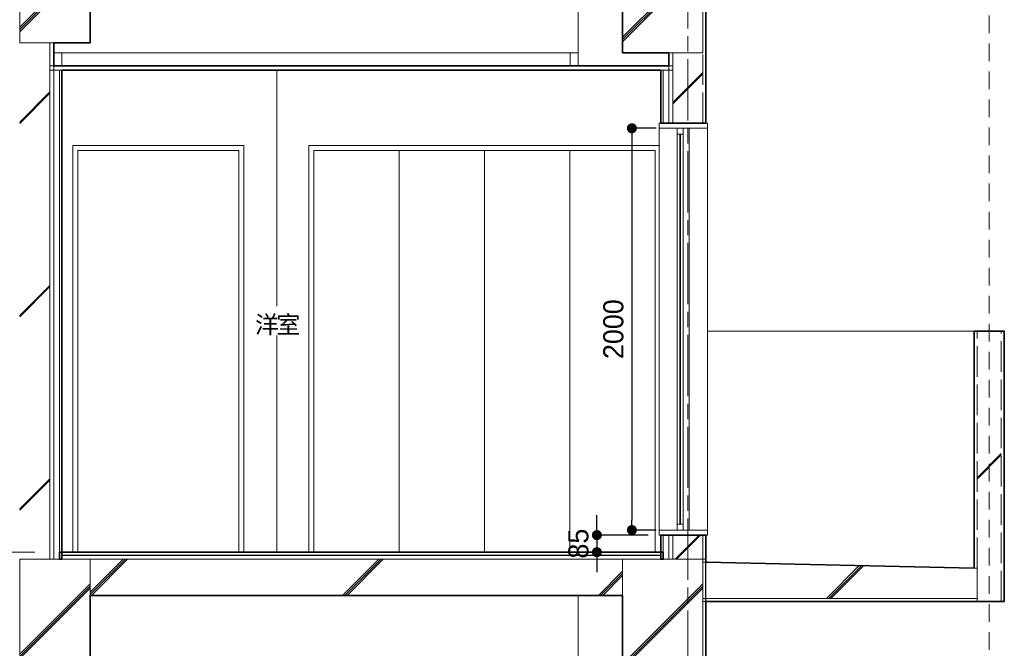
# Model space of a CAD drawing. Header units: millimetres. Extents: x -38341 to 3709, y -10682 to 48718.
# Tile 38 of 118: x -5846 to -946, y 8916 to 12045. Entities that reach past the tile are written whole.
import ezdxf

# ---------------------------------------------------------------- set-up
doc = ezdxf.new("R2010")
doc.units = ezdxf.units.MM
doc.header["$LTSCALE"] = 50
doc.header["$PDMODE"] = 1
doc.header["$PDSIZE"] = -2
for name, pattern in [('HHP破線50-05', [2.789987, 1.759991, -1.029995]), ('ISO-02 破線', [3.81, 3.048, -0.762]), ('ISO-08 一点鎖線', [9.144, 6.096, -0.762, 1.524, -0.762])]:
    doc.linetypes.add(name, pattern=pattern)
doc.layers.add('00ライン-グリッド-線', color=13, linetype='ISO-08 一点鎖線', lineweight=5, true_color=0xff5454)
for name, color, linetype, lineweight in [('02モデリング-01スペース', 7, 'Continuous', 5), ('02モデリング-01スペース-2名前', 7, 'Continuous', 5), ('02モデリング-03スラブ', 7, 'Continuous', 5), ('02モデリング-03スラブ-仕上げ', 7, 'Continuous', 5), ('02モデリング-03スラブ-仕上げ_ハッチング', 7, 'Continuous', 5), ('02モデリング-03スラブ_ハッチング', 7, 'Continuous', 5), ('02モデリング-04壁-バルコニー', 7, 'Continuous', 5), ('02モデリング-04壁-バルコニー_ハッチング', 7, 'Continuous', 5), ('02モデリング-04壁-内部', 7, 'Continuous', 5), ('02モデリング-04壁-外部', 7, 'Continuous', 5), ('02モデリング-04壁-外部_ハッチング', 7, 'Continuous', 5), ('02モデリング-05天井', 7, 'Continuous', 5), ('02モデリング-05天井_ハッチング', 7, 'Continuous', 5), ('02モデリング-07建具-木製', 7, 'Continuous', 5), ('02モデリング-07建具-鋼製', 7, 'Continuous', 5), ('02モデリング-07建具-鋼製_ハッチング', 7, 'Continuous', 5), ('02モデリング-10梁', 7, 'Continuous', 18), ('02モデリング-10梁_ハッチング', 7, 'Continuous', 5), ('03構成要素-2壁-PB', 7, 'Continuous', 5), ('03構成要素-2壁-PB_ハッチング', 7, 'Continuous', 5), ('ガラス-透明', 7, 'Continuous', 5), ('ガラス-透明_ハッチング', 7, 'Continuous', 5), ('一般', 7, 'Continuous', 5), ('一般_ハッチング', 7, 'Continuous', 5), ('寸法', 7, 'Continuous', 5), ('断面スタイル', 7, 'Continuous', 35)]:
    doc.layers.add(name, color=color, linetype=linetype, lineweight=lineweight)
doc.styles.add('PT Sans Narrow', font='PTSans.ttc')
doc.styles.get("Standard").update_dxf_attribs({"font": 'txt', "bigfont": 'BIGFONT.SHX'})
doc.dimstyles.new('hiro2', dxfattribs={"dimtxt": 99.953704, "dimasz": 49.996948, "dimexe": 0, "dimexo": 75, "dimgap": 40, "dimtad": 1, "dimdsep": 46, "dimlunit": 6, "dimtxsty": 'PT Sans Narrow', "dimblk": 'DOT', "dimblk1": 'DOT', "dimblk2": 'DOT', "dimcen": 0, "dimazin": 0, "dimtfac": 0.8, "dimtix": 1, "dimtmove": 0, "dimatfit": 0, "dimldrblk": 'VW_FILLEDARROW', "dimfxl": 1, "dimfrac": 2, "dimtolj": 1, "dimarcsym": 0})

# ---------------------------------------------------------------- blocks, each defined once
blk = doc.blocks.new('Section')
at = {"layer": '02モデリング-04壁-バルコニー', "color": 7, "linetype": 'Continuous', "lineweight": 5, "transparency": 33554687, "flags": 128}
blk.add_lwpolyline([(-2423.2, 10495), (-1095.7, 10495), (-1095.7, 9315.3)], dxfattribs=at)
at = {"layer": '02モデリング-04壁-内部', "color": 7, "linetype": 'Continuous', "lineweight": 5, "transparency": 33554687}
for p, q in [((-5635.7, 11815), (-5635.7, 11880)), ((-3105.7, 11815), (-3105.7, 11880)), ((-5635.7, 9395), (-4565.7, 9395))]:
    blk.add_line(p, q, dxfattribs=at)
at = {"layer": '02モデリング-04壁-内部', "color": 7, "linetype": 'Continuous', "lineweight": 18, "transparency": 33554687}
blk.add_line((-2655.7, 11530), (-2655.7, 11795), dxfattribs=at)
at = {"layer": '02モデリング-04壁-内部', "color": 7, "linetype": 'Continuous', "lineweight": 18, "transparency": 33554687, "flags": 128}
for points in [[(-4407.5, 9395), (-4565.7, 9395), (-4565.7, 11795)], [(-2657.5, 9395), (-2655.7, 9395), (-2655.7, 9480)]]:
    blk.add_lwpolyline(points, dxfattribs=at)
at = {"layer": '02モデリング-04壁-外部', "color": 7, "linetype": 'Continuous', "lineweight": 5, "transparency": 33554687}
for p, q in [((-3065.7, 11815), (-3065.7, 12306.8)), ((-2615.7, 11815), (-2615.7, 11880)), ((-2643.2, 9360), (-2643.2, 9395)), ((-3065.7, 8695), (-3065.7, 9180))]:
    blk.add_line(p, q, dxfattribs=at)
at = {"layer": '02モデリング-04壁-外部', "color": 7, "linetype": 'Continuous', "lineweight": 25, "transparency": 33554687}
for p, q in [((-2430.7, 11505), (-2430.7, 11530)), ((-2430.7, 9480), (-2430.7, 9505))]:
    blk.add_line(p, q, dxfattribs=at)
at = {"layer": '02モデリング-07建具-木製', "color": 7, "linetype": 'Continuous', "lineweight": 5, "transparency": 33554687}
for p, q in [((-3957.5, 9395), (-3957.5, 11395)), ((-3532.5, 9395), (-3532.5, 11395)), ((-3107.5, 9395), (-3107.5, 11395))]:
    blk.add_line(p, q, dxfattribs=at)
at = {"layer": '02モデリング-07建具-木製', "color": 7, "linetype": 'Continuous', "lineweight": 5, "transparency": 33554687, "flags": 128}
for points in [[(-4407.5, 9395), (-4407.5, 11420), (-2663.2, 11420)], [(-4407.5, 9395), (-4382.5, 9395), (-4382.5, 11395), (-2682.5, 11395), (-2682.5, 9395)], [(-2687.5, 9395), (-2657.5, 9395), (-2657.5, 9505)]]:
    blk.add_lwpolyline(points, dxfattribs=at)
at = {"layer": '02モデリング-07建具-鋼製', "color": 7, "linetype": 'Continuous', "lineweight": 5, "transparency": 33554687}
for p, q in [((-2556.7, 11475), (-2543.2, 11475)), ((-2543.2, 9505), (-2543.2, 11505)), ((-2513.2, 9505), (-2513.2, 11505)), ((-2556.7, 9535), (-2543.2, 9535)), ((-2430.7, 9480), (-2423.2, 9480))]:
    blk.add_line(p, q, dxfattribs=at)
at = {"layer": '02モデリング-07建具-鋼製', "color": 7, "linetype": 'Continuous', "lineweight": 5, "transparency": 33554687, "flags": 128}
for points in [[(-2430.7, 11530), (-2423.2, 11530), (-2423.2, 9505), (-2663.2, 9505), (-2663.2, 11505), (-2423.2, 11505)], [(-2559.7, 9535), (-2573.2, 9535), (-2573.2, 11475), (-2559.7, 11475)], [(-5580.7, 9395), (-5580.7, 11420), (-4730.7, 11420), (-4730.7, 9395)], [(-5555.7, 9395), (-5555.7, 11395), (-4755.7, 11395), (-4755.7, 9395)]]:
    blk.add_lwpolyline(points, dxfattribs=at)
at = {"layer": '02モデリング-10梁', "color": 7, "linetype": 'Continuous', "lineweight": 5, "transparency": 33554687}
blk.add_line((-5675.7, 11880), (-3065.7, 11880), dxfattribs=at)
at = {"layer": '02モデリング-10梁', "color": 7, "linetype": 'Continuous', "lineweight": 18, "transparency": 33554687}
blk.add_line((-5845.7, 8810), (-5845.7, 9360), dxfattribs=at)
at = {"layer": '03構成要素-2壁-PB', "color": 7, "linetype": 'Continuous', "lineweight": 5, "transparency": 33554687}
for p, q in [((-2655.7, 11530), (-2655.7, 11505)), ((-2655.7, 9480), (-2655.7, 9505))]:
    blk.add_line(p, q, dxfattribs=at)
at = {"layer": 'ガラス-透明', "color": 7, "linetype": 'Continuous', "lineweight": 5, "transparency": 33554687}
for p, q in [((-2559.7, 9535), (-2559.7, 11475)), ((-2556.7, 9535), (-2556.7, 11475))]:
    blk.add_line(p, q, dxfattribs=at)
blk = doc.blocks.new('Section-1')
at = {"color": 255, "linetype": 'ISO-02 破線', "lineweight": 5, "transparency": 33554687}
blk.add_wipeout([(-1080.7, 9315), (-1080.7, 10495), (-1095.7, 10495), (-1095.7, 9315)], dxfattribs=at).dxf.layer = '02モデリング-04壁-バルコニー_ハッチング'
at = {"color": 255, "linetype": 'Continuous', "lineweight": 5, "transparency": 33554687}
for points, layer in [([(-2445.7, 8410), (-2445.7, 9360), (-2430.7, 9360), (-2430.7, 8410)], '02モデリング-04壁-外部_ハッチング'), ([(-2655.7, 11530), (-2655.7, 11795), (-2643.2, 11795), (-2643.2, 11530)], '03構成要素-2壁-PB_ハッチング')]:
    blk.add_wipeout(points, dxfattribs=at).dxf.layer = layer
at = {"color": 255, "linetype": 'Continuous', "lineweight": 5}
blk.add_wipeout([(-5495.7, 9360), (-5495.7, 8810), (-5845.7, 8810), (-5845.7, 9360)], dxfattribs=at).dxf.layer = '02モデリング-10梁_ハッチング'
at = {"layer": '02モデリング-10梁_ハッチング', "linetype": 'Continuous', "lineweight": 5}
h = blk.add_hatch(dxfattribs=at)
h.set_pattern_fill('鉄筋コンクリート [CN] HF-スラブ', style=0, pattern_type=2)
h.set_pattern_definition([(45, (-5661.75, 9071.7), (-621.7, 650.7), []), (45, (-5656.6, 9065.6), (-621.8, 650.7), []), (45, (-5652.8, 9058.5), (-621.8, 650.7), [])])
h.paths.add_polyline_path([(-5495.7, 9360), (-5495.7, 8810), (-5845.7, 8810), (-5845.7, 9360)])
at = {"color": 255, "linetype": 'Continuous', "lineweight": 5, "transparency": 33554687}
for points, layer in [([(-960.7, 9150), (-960.7, 10495), (-1080.7, 10495), (-1080.7, 9150)], '02モデリング-04壁-バルコニー_ハッチング'), ([(-2643.2, 11530), (-2643.2, 11795), (-2615.7, 11795), (-2615.7, 11530)], '02モデリング-04壁-外部_ハッチング')]:
    blk.add_wipeout(points, dxfattribs=at).dxf.layer = layer
at = {"color": 255, "linetype": 'Continuous', "lineweight": 5}
blk.add_wipeout([(-2445.7, 9360), (-2445.7, 8760), (-2845.7, 8760), (-2845.7, 9360)], dxfattribs=at).dxf.layer = '02モデリング-10梁_ハッチング'
at = {"layer": '02モデリング-04壁-バルコニー_ハッチング', "linetype": 'Continuous', "lineweight": 5, "transparency": 33554687}
h = blk.add_hatch(dxfattribs=at)
h.set_pattern_fill('鉄筋コンクリート [CN] HF-壁用', angle=90, style=0, pattern_type=2)
h.set_pattern_definition([(45, (-984.4, 9855.37), (-21689, -20726.5), []), (45, (-985.34, 9857.86), (-21689, -20726.5), []), (45, (-986.9, 9859.4), (-21689, -20726.5), [])])
h.paths.add_polyline_path([(-960.7, 9150), (-960.7, 10495), (-1080.7, 10495), (-1080.7, 9150)])
at = {"layer": '02モデリング-10梁_ハッチング', "linetype": 'Continuous', "lineweight": 5}
h = blk.add_hatch(dxfattribs=at)
h.set_pattern_fill('鉄筋コンクリート [CN] HF-スラブ', style=0, pattern_type=2)
h.set_pattern_definition([(45, (-2636.75, 9046.7), (-621.7, 650.7), []), (45, (-2631.6, 9040.6), (-621.8, 650.7), []), (45, (-2627.8, 9033.5), (-621.8, 650.7), [])])
h.paths.add_polyline_path([(-2445.7, 9360), (-2445.7, 8760), (-2845.7, 8760), (-2845.7, 9360)])
at = {"color": 255, "linetype": 'Continuous', "lineweight": 5, "transparency": 33554687}
blk.add_wipeout([(-2615.7, 11530), (-2615.7, 11880), (-2595.7, 11880), (-2595.7, 11530)], dxfattribs=at).dxf.layer = '02モデリング-04壁-外部_ハッチング'
for points, layer in [([(-5495.7, 9180), (-4061.6, 9180), (-2845.7, 9180), (-2845.7, 9360), (-4061.6, 9360), (-5495.7, 9360)], '02モデリング-03スラブ_ハッチング'), ([(-2445.7, 9165), (-2445.7, 9150), (-1080.7, 9150), (-1080.7, 9165)], '02モデリング-03スラブ_ハッチング'), ([(-960.7, 9150), (-960.7, 10495), (-945.7, 10495), (-945.7, 9150)], '02モデリング-04壁-バルコニー_ハッチング'), ([(-2595.7, 11530), (-2595.7, 11880), (-2445.7, 11880), (-2445.7, 11530)], '02モデリング-04壁-外部_ハッチング')]:
    blk.add_wipeout(points, dxfattribs=at).dxf.layer = layer
at = {"layer": '02モデリング-03スラブ_ハッチング', "linetype": 'Continuous', "lineweight": 5, "transparency": 33554687}
h = blk.add_hatch(dxfattribs=at)
h.set_pattern_fill('鉄筋コンクリート [CN] HF-スラブ', style=0, pattern_type=2)
h.set_pattern_definition([(45, (-4161.75, 9256.7), (-621.74, 650.7), []), (45, (-4156.6, 9250.6), (-621.8, 650.7), []), (45, (-4152.8, 9243.5), (-621.8, 650.7), [])])
h.paths.add_polyline_path([(-5495.7, 9180), (-4061.6, 9180), (-2845.7, 9180), (-2845.7, 9360), (-4061.6, 9360), (-5495.7, 9360)])
at = {"layer": '02モデリング-04壁-外部_ハッチング', "linetype": 'Continuous', "lineweight": 5, "transparency": 33554687}
h = blk.add_hatch(dxfattribs=at)
h.set_pattern_fill('鉄筋コンクリート [CN] HF-壁用', angle=90, style=0, pattern_type=2)
h.set_pattern_definition([(45, (-2484.4, 11737.87), (-21689, -20726.5), []), (45, (-2485.34, 11740.36), (-21689, -20726.5), []), (45, (-2486.9, 11741.9), (-21689, -20726.5), [])])
h.paths.add_polyline_path([(-2595.7, 11530), (-2595.7, 11880), (-2445.7, 11880), (-2445.7, 11530)])
at = {"color": 255, "linetype": 'Continuous', "lineweight": 5, "transparency": 33554687}
for points, layer in [([(-4103.1, 9360), (-3778.3, 9360), (-2655.7, 9360), (-2655.7, 9380), (-3778.3, 9380), (-5078, 9380), (-5635.7, 9380), (-5635.7, 9360)], '02モデリング-03スラブ-仕上げ_ハッチング'), ([(-2445.7, 11530), (-2445.7, 12480), (-2430.7, 12480), (-2430.7, 11530)], '02モデリング-04壁-外部_ハッチング')]:
    blk.add_wipeout(points, dxfattribs=at).dxf.layer = layer
for points, layer in [([(-4103.1, 9380), (-3778.3, 9380), (-2655.7, 9380), (-2655.7, 9395), (-3778.3, 9395), (-5078, 9395), (-5635.7, 9395), (-5635.7, 9380)], '02モデリング-03スラブ-仕上げ_ハッチング'), ([(-2423.2, 11505), (-2663.2, 11505), (-2663.2, 11530), (-2423.2, 11530)], '02モデリング-07建具-鋼製_ハッチング')]:
    blk.add_wipeout(points, dxfattribs=at).dxf.layer = layer
at = {"color": 255, "linetype": 'Continuous', "lineweight": 5}
blk.add_wipeout([(-2445.7, 12480), (-2445.7, 11880), (-2845.7, 11880), (-2845.7, 12480)], dxfattribs=at).dxf.layer = '02モデリング-10梁_ハッチング'
at = {"layer": '02モデリング-10梁_ハッチング', "linetype": 'Continuous', "lineweight": 5}
h = blk.add_hatch(dxfattribs=at)
h.set_pattern_fill('鉄筋コンクリート [CN] HF-スラブ', style=0, pattern_type=2)
h.set_pattern_definition([(45, (-2636.75, 12166.7), (-621.7, 650.7), []), (45, (-2631.6, 12160.6), (-621.8, 650.7), []), (45, (-2627.8, 12153.5), (-621.8, 650.7), [])])
h.paths.add_polyline_path([(-2445.7, 12480), (-2445.7, 11880), (-2845.7, 11880), (-2845.7, 12480)])
at = {"color": 255, "linetype": 'Continuous', "lineweight": 5, "transparency": 33554687}
for points, layer in [([(-2543.2, 11475), (-2573.2, 11475), (-2573.2, 11505), (-2543.2, 11505)], '02モデリング-07建具-鋼製_ハッチング'), ([(-5648.2, 9395), (-5648.2, 11795), (-5635.7, 11795), (-5635.7, 9395)], '03構成要素-2壁-PB_ハッチング'), ([(-2655.7, 9480), (-2655.7, 9395), (-2643.2, 9395), (-2643.2, 9480)], '03構成要素-2壁-PB_ハッチング')]:
    blk.add_wipeout(points, dxfattribs=at).dxf.layer = layer
for points in [[(-5675.7, 9360), (-5675.7, 11795), (-5648.2, 11795), (-5648.2, 9360)], [(-2643.2, 9480), (-2643.2, 9360), (-2615.7, 9360), (-2615.7, 9480)]]:
    blk.add_wipeout(points, dxfattribs=at).dxf.layer = '02モデリング-04壁-外部_ハッチング'
for points in [[(-5695.7, 9360), (-5695.7, 11930), (-5675.7, 11930), (-5675.7, 9360)], [(-2615.7, 9480), (-2615.7, 9360), (-2595.7, 9360), (-2595.7, 9480)]]:
    blk.add_wipeout(points, dxfattribs=at).dxf.layer = '02モデリング-04壁-外部_ハッチング'
for points in [[(-5695.7, 9360), (-5695.7, 11930), (-5845.7, 11930), (-5845.7, 9360)], [(-2595.7, 9480), (-2595.7, 9360), (-2445.7, 9360), (-2445.7, 9480)]]:
    blk.add_wipeout(points, dxfattribs=at).dxf.layer = '02モデリング-04壁-外部_ハッチング'
at = {"layer": '02モデリング-04壁-外部_ハッチング', "linetype": 'Continuous', "lineweight": 5, "transparency": 33554687}
h = blk.add_hatch(dxfattribs=at)
h.set_pattern_fill('鉄筋コンクリート [CN] HF-壁用', angle=90, style=0, pattern_type=2)
h.set_pattern_definition([(45, (-5734.4, 10677.87), (-21689, -20726.47), []), (45, (-5735.34, 10680.36), (-21689, -20726.47), []), (45, (-5736.9, 10681.9), (-21689, -20726.47), [])])
h.paths.add_polyline_path([(-5695.7, 9360), (-5695.7, 11930), (-5845.7, 11930), (-5845.7, 9360)])
h = blk.add_hatch(dxfattribs=at)
h.set_pattern_fill('鉄筋コンクリート [CN] HF-壁用', angle=90, style=0, pattern_type=2)
h.set_pattern_definition([(45, (-2484.4, 9452.87), (-21689, -20726.5), []), (45, (-2485.34, 9455.36), (-21689, -20726.5), []), (45, (-2486.9, 9456.9), (-21689, -20726.5), [])])
h.paths.add_polyline_path([(-2595.7, 9480), (-2595.7, 9360), (-2445.7, 9360), (-2445.7, 9480)])
at = {"color": 255, "linetype": 'Continuous', "lineweight": 5, "transparency": 33554687}
for points, layer in [([(-2445.7, 9480), (-2445.7, 9360), (-2430.7, 9360), (-2430.7, 9480)], '02モデリング-04壁-外部_ハッチング'), ([(-5695.7, 11795), (-4128.6, 11795), (-3777.7, 11795), (-2595.7, 11795), (-2595.7, 11815), (-3777.7, 11815), (-4128.6, 11815), (-5695.7, 11815)], '02モデリング-05天井_ハッチング')]:
    blk.add_wipeout(points, dxfattribs=at).dxf.layer = layer
at = {"color": 255, "linetype": 'Continuous', "lineweight": 5}
blk.add_wipeout([(-5495.7, 12480), (-5495.7, 11930), (-5845.7, 11930), (-5845.7, 12480)], dxfattribs=at).dxf.layer = '02モデリング-10梁_ハッチング'
at = {"layer": '02モデリング-10梁_ハッチング', "linetype": 'Continuous', "lineweight": 5}
h = blk.add_hatch(dxfattribs=at)
h.set_pattern_fill('鉄筋コンクリート [CN] HF-スラブ', style=0, pattern_type=2)
h.set_pattern_definition([(45, (-5661.75, 12191.7), (-621.7, 650.7), []), (45, (-5656.6, 12185.6), (-621.8, 650.7), []), (45, (-5652.8, 12178.5), (-621.8, 650.7), [])])
h.paths.add_polyline_path([(-5495.7, 12480), (-5495.7, 11930), (-5845.7, 11930), (-5845.7, 12480)])
at = {"color": 255, "linetype": 'Continuous', "lineweight": 5, "transparency": 33554687}
for points, layer in [([(-2445.7, 9165), (-2445.7, 9345), (-1080.7, 9315), (-1080.7, 9165)], '02モデリング-03スラブ_ハッチング'), ([(-2423.2, 9480), (-2663.2, 9480), (-2663.2, 9505), (-2423.2, 9505)], '02モデリング-07建具-鋼製_ハッチング')]:
    blk.add_wipeout(points, dxfattribs=at).dxf.layer = layer
at = {"layer": '02モデリング-03スラブ_ハッチング', "linetype": 'Continuous', "lineweight": 5, "transparency": 33554687}
h = blk.add_hatch(dxfattribs=at)
h.set_pattern_fill('鉄筋コンクリート [CN] HF-スラブ', style=0, pattern_type=2)
h.set_pattern_definition([(45, (-1754.25, 9241.7), (-621.7, 650.7), []), (45, (-1749.1, 9235.6), (-621.8, 650.7), []), (45, (-1745.3, 9228.5), (-621.8, 650.7), [])])
h.paths.add_polyline_path([(-2445.7, 9165), (-2445.7, 9345), (-1080.7, 9315), (-1080.7, 9165)])
at = {"color": 255, "linetype": 'Continuous', "lineweight": 5, "transparency": 33554687}
blk.add_wipeout([(-2543.2, 9505), (-2573.2, 9505), (-2573.2, 9535), (-2543.2, 9535)], dxfattribs=at).dxf.layer = '02モデリング-07建具-鋼製_ハッチング'
blk.add_wipeout([(-2559.7, 11475), (-2559.7, 9535), (-2556.7, 9535), (-2556.7, 11475)], dxfattribs=at).dxf.layer = 'ガラス-透明_ハッチング'
blk = doc.blocks.new('Section-2')
at = {"layer": '02モデリング-01スペース', "color": 7, "linetype": 'Continuous', "lineweight": 5, "transparency": 33554687}
blk.add_line((-8470.7, 9395), (-5770.7, 9395), dxfattribs=at)
at = {"layer": '02モデリング-03スラブ', "color": 7, "linetype": 'Continuous', "lineweight": 5, "transparency": 33554687}
for p, q in [((-4061.6, 9360), (-5495.7, 9360)), ((-5495.7, 9360), (-5495.7, 9180)), ((-2845.7, 9360), (-4061.6, 9360)), ((-2845.7, 9180), (-2845.7, 9360)), ((-5495.7, 9180), (-4061.6, 9180)), ((-4061.6, 9180), (-2845.7, 9180))]:
    blk.add_line(p, q, dxfattribs=at)
at = {"layer": '02モデリング-03スラブ', "color": 7, "linetype": 'Continuous', "lineweight": 18, "transparency": 33554687}
for p, q in [((-2445.7, 9165), (-2445.7, 9345)), ((-2445.7, 9345), (-1080.7, 9315)), ((-1080.7, 9315), (-1080.7, 9165)), ((-2445.7, 9165), (-2445.7, 9150)), ((-1080.7, 9165), (-2445.7, 9165)), ((-1080.7, 9165), (-2445.7, 9165)), ((-1080.7, 9150), (-1080.7, 9165)), ((-2445.7, 9150), (-1080.7, 9150))]:
    blk.add_line(p, q, dxfattribs=at)
at = {"layer": '02モデリング-03スラブ-仕上げ', "color": 7, "linetype": 'Continuous', "lineweight": 25, "transparency": 33554687}
for p, q in [((-5078, 9395), (-5635.7, 9395)), ((-5635.7, 9395), (-5635.7, 9380)), ((-5635.7, 9380), (-4103.1, 9380)), ((-3778.3, 9395), (-5078, 9395)), ((-4103.1, 9380), (-3778.3, 9380)), ((-2655.7, 9395), (-3778.3, 9395)), ((-3778.3, 9380), (-2655.7, 9380)), ((-2655.7, 9380), (-2655.7, 9395))]:
    blk.add_line(p, q, dxfattribs=at)
at = {"layer": '02モデリング-03スラブ-仕上げ', "color": 7, "linetype": 'Continuous', "lineweight": 18, "transparency": 33554687}
for p, q in [((-5078, 9380), (-5635.7, 9380)), ((-5635.7, 9380), (-5635.7, 9360)), ((-5635.7, 9360), (-4103.1, 9360)), ((-3778.3, 9380), (-5078, 9380)), ((-4103.1, 9360), (-3778.3, 9360)), ((-2655.7, 9380), (-3778.3, 9380)), ((-3778.3, 9360), (-2655.7, 9360)), ((-2655.7, 9360), (-2655.7, 9380))]:
    blk.add_line(p, q, dxfattribs=at)
at = {"layer": '02モデリング-04壁-バルコニー', "color": 7, "linetype": 'Continuous', "lineweight": 18, "transparency": 33554687}
for p, q in [((-1095.7, 9315), (-1095.7, 10495)), ((-945.7, 9150), (-945.7, 10495))]:
    blk.add_line(p, q, dxfattribs=at)
at = {"layer": '02モデリング-04壁-バルコニー', "color": 7, "linetype": 'Continuous', "lineweight": 5, "transparency": 33554687}
for p, q in [((-1095.7, 10495), (-1080.7, 10495)), ((-960.7, 10495), (-945.7, 10495)), ((-1095.7, 9315), (-1080.7, 9315)), ((-960.7, 9150), (-945.7, 9150))]:
    blk.add_line(p, q, dxfattribs=at)
at = {"layer": '02モデリング-04壁-バルコニー', "color": 7, "linetype": 'ISO-02 破線', "lineweight": 18, "transparency": 33554687}
for p, q in [((-1080.7, 9315), (-1080.7, 10495)), ((-960.7, 9150), (-960.7, 10495))]:
    blk.add_line(p, q, dxfattribs=at)
at = {"layer": '02モデリング-04壁-外部', "color": 7, "linetype": 'ISO-02 破線', "lineweight": 18, "transparency": 33554687}
for p, q in [((-2445.7, 11530), (-2445.7, 12480)), ((-2445.7, 9360), (-2445.7, 9480)), ((-2445.7, 8410), (-2445.7, 9360))]:
    blk.add_line(p, q, dxfattribs=at)
at = {"layer": '02モデリング-04壁-外部', "color": 7, "linetype": 'Continuous', "lineweight": 25, "transparency": 33554687}
for p, q in [((-2430.7, 11530), (-2430.7, 12480)), ((-2445.7, 11530), (-2430.7, 11530)), ((-2445.7, 9480), (-2430.7, 9480)), ((-2430.7, 9360), (-2430.7, 9480)), ((-2430.7, 8410), (-2430.7, 9360))]:
    blk.add_line(p, q, dxfattribs=at)
at = {"layer": '02モデリング-04壁-外部', "color": 7, "linetype": 'Continuous', "lineweight": 5, "transparency": 33554687}
for p, q in [((-5845.7, 11930), (-5695.7, 11930)), ((-5695.7, 11930), (-5675.7, 11930)), ((-5695.7, 9360), (-5695.7, 11930)), ((-5675.7, 9360), (-5675.7, 11930)), ((-2615.7, 11880), (-2595.7, 11880)), ((-2615.7, 11530), (-2615.7, 11880)), ((-2595.7, 11880), (-2445.7, 11880)), ((-2595.7, 11530), (-2595.7, 11880)), ((-5675.7, 9360), (-5675.7, 11795)), ((-5675.7, 11795), (-5648.2, 11795)), ((-5648.2, 9360), (-5648.2, 11795)), ((-5648.2, 11795), (-5635.7, 11795)), ((-5635.7, 9395), (-5635.7, 11795)), ((-2655.7, 11530), (-2655.7, 11795)), ((-2655.7, 11795), (-2643.2, 11795)), ((-2643.2, 11795), (-2615.7, 11795)), ((-2643.2, 11530), (-2643.2, 11795)), ((-2615.7, 11530), (-2615.7, 11795)), ((-2655.7, 11530), (-2643.2, 11530)), ((-2643.2, 11530), (-2615.7, 11530)), ((-2615.7, 11530), (-2595.7, 11530)), ((-2655.7, 9395), (-2655.7, 9480)), ((-2655.7, 9480), (-2643.2, 9480)), ((-2643.2, 9360), (-2643.2, 9480)), ((-2643.2, 9480), (-2615.7, 9480)), ((-2615.7, 9360), (-2615.7, 9480)), ((-2615.7, 9480), (-2595.7, 9480)), ((-2615.7, 9360), (-2615.7, 9480)), ((-2595.7, 9360), (-2595.7, 9480)), ((-5845.7, 9360), (-5695.7, 9360)), ((-5695.7, 9360), (-5675.7, 9360)), ((-5675.7, 9360), (-5648.2, 9360)), ((-5648.2, 9395), (-5635.7, 9395)), ((-2655.7, 9395), (-2643.2, 9395)), ((-2643.2, 9360), (-2615.7, 9360)), ((-2615.7, 9360), (-2595.7, 9360)), ((-2595.7, 9360), (-2445.7, 9360)), ((-2445.7, 9360), (-2430.7, 9360)), ((-2445.7, 9360), (-2430.7, 9360))]:
    blk.add_line(p, q, dxfattribs=at)
at = {"layer": '02モデリング-04壁-外部', "color": 7, "linetype": 'Continuous', "lineweight": 13, "transparency": 33554687}
for p, q in [((-5695.7, 9360), (-5695.7, 11930)), ((-2595.7, 11530), (-2595.7, 11880)), ((-2595.7, 9360), (-2595.7, 9480))]:
    blk.add_line(p, q, dxfattribs=at)
at = {"layer": '02モデリング-05天井', "color": 7, "linetype": 'Continuous', "lineweight": 13, "transparency": 33554687}
for p, q in [((-4128.6, 11815), (-5695.7, 11815)), ((-5695.7, 11815), (-5695.7, 11795)), ((-3777.7, 11815), (-4128.6, 11815)), ((-2595.7, 11815), (-3777.7, 11815)), ((-2595.7, 11795), (-2595.7, 11815)), ((-5695.7, 11795), (-4128.6, 11795)), ((-4128.6, 11795), (-3777.7, 11795)), ((-3777.7, 11795), (-2595.7, 11795))]:
    blk.add_line(p, q, dxfattribs=at)
at = {"layer": '02モデリング-07建具-鋼製', "color": 7, "linetype": 'Continuous', "lineweight": 5, "transparency": 33554687}
for p, q in [((-2663.2, 11505), (-2663.2, 11530)), ((-2663.2, 11530), (-2423.2, 11530)), ((-2423.2, 11530), (-2423.2, 11505)), ((-2423.2, 11505), (-2663.2, 11505)), ((-2573.2, 11475), (-2573.2, 11505)), ((-2573.2, 11505), (-2543.2, 11505)), ((-2543.2, 11475), (-2573.2, 11475)), ((-2543.2, 11505), (-2543.2, 11475)), ((-2573.2, 9505), (-2573.2, 9535)), ((-2573.2, 9535), (-2543.2, 9535)), ((-2543.2, 9535), (-2543.2, 9505)), ((-2663.2, 9480), (-2663.2, 9505)), ((-2663.2, 9505), (-2423.2, 9505)), ((-2423.2, 9480), (-2663.2, 9480)), ((-2543.2, 9505), (-2573.2, 9505)), ((-2423.2, 9505), (-2423.2, 9480))]:
    blk.add_line(p, q, dxfattribs=at)
at = {"layer": '02モデリング-10梁', "color": 7, "linetype": 'Continuous', "lineweight": 5, "transparency": 33554687}
for p, q in [((-5845.7, 11930), (-5845.7, 12480)), ((-5495.7, 12480), (-5495.7, 11930)), ((-2845.7, 11880), (-2845.7, 12480)), ((-2445.7, 12480), (-2445.7, 11880)), ((-5495.7, 11930), (-5845.7, 11930)), ((-2445.7, 11880), (-2845.7, 11880))]:
    blk.add_line(p, q, dxfattribs=at)
at = {"layer": '02モデリング-10梁', "color": 7, "linetype": 'Continuous', "lineweight": 18, "transparency": 33554687}
for p, q in [((-5845.7, 8810), (-5845.7, 9360)), ((-5845.7, 9360), (-5495.7, 9360)), ((-5495.7, 9360), (-5495.7, 8810)), ((-2845.7, 8760), (-2845.7, 9360)), ((-2845.7, 9360), (-2445.7, 9360)), ((-2445.7, 9360), (-2445.7, 8760))]:
    blk.add_line(p, q, dxfattribs=at)
at = {"layer": '03構成要素-2壁-PB', "color": 7, "linetype": 'Continuous', "lineweight": 5, "transparency": 33554687}
for p, q in [((-5648.2, 9395), (-5648.2, 11795)), ((-2643.2, 11530), (-2643.2, 11795)), ((-2643.2, 9395), (-2643.2, 9480))]:
    blk.add_line(p, q, dxfattribs=at)
at = {"layer": 'ガラス-透明', "color": 7, "linetype": 'Continuous', "lineweight": 5, "transparency": 33554687}
for p, q in [((-2559.7, 11475), (-2559.7, 9535)), ((-2556.7, 11475), (-2559.7, 11475)), ((-2556.7, 9535), (-2556.7, 11475)), ((-2559.7, 9535), (-2556.7, 9535))]:
    blk.add_line(p, q, dxfattribs=at)
at = {"layer": '断面スタイル', "transparency": 33554687, "flags": 128}
blk.add_lwpolyline([(-2430.7, 12330), (-2430.7, 11530), (-2655.7, 11530), (-2655.7, 11795), (-5635.7, 11795), (-5635.7, 9395), (-2655.7, 9395), (-2655.7, 9480), (-2430.7, 9480), (-2430.7, 9344.7), (-1095.7, 9315.3), (-1095.7, 10495), (-945.7, 10495), (-945.7, 9150), (-2430.7, 9150), (-2430.7, 8410)], dxfattribs=at)
for points in [[(-2845.7, 11880), (-2845.7, 12303.6), (-5495.7, 12342.2), (-5495.7, 11930), (-5675.7, 11930), (-5675.7, 11815), (-2615.7, 11815), (-2615.7, 11880)], [(-5635.7, 9360), (-5635.7, 9395), (-5648.2, 9395), (-5648.2, 9360)], [(-2655.7, 9395), (-2655.7, 9360), (-2643.2, 9360), (-2643.2, 9395)], [(-2845.7, 9180), (-5495.7, 9180), (-5495.7, 8810), (-5675.7, 8810), (-5675.7, 8695), (-2615.7, 8695), (-2615.7, 8760), (-2845.7, 8760)]]:
    blk.add_lwpolyline(points, close=True, dxfattribs=at)
blk = doc.blocks.new('グリッド線')
at = {"layer": '00ライン-グリッド-線', "transparency": 33554687}
blk.add_line((0, 0), (0, -14980), dxfattribs=at)
at = {"layer": '00ライン-グリッド-線', "color": 0, "flags": 1}
for tag in ['IFC_UUID', 'instanceID']:
    blk.add_attdef(tag, (14597.2, -22529.4), '', height=0.18, dxfattribs=at)
blk = doc.blocks.new('_Dot')
at = {"color": 0, "linetype": 'ByBlock', "lineweight": -2}
blk.add_line((-0.5, 0), (-1, 0), dxfattribs=at)
at = {"color": 0, "linetype": 'ByBlock', "const_width": 0.5}
blk.add_lwpolyline([(-0.25, 0, 1), (0.25, 0, 1)], format="xyb", close=True, dxfattribs=at)
blk = doc.blocks.new('*D35')
at = {"layer": 'Defpoints', "color": 0, "transparency": 33554687}
for p in [(-2643.2, 9480), (-2973.2, 9395), (-2643.2, 9395)]:
    blk.add_point(p, dxfattribs=at)
at = {"layer": '寸法', "color": 0, "linetype": 'Continuous', "lineweight": -2, "transparency": 33554687}
for p, q in [((-2973.2, 9530), (-2973.2, 9580)), ((-2718.2, 9480), (-2973.2, 9480)), ((-2973.2, 9480), (-2973.2, 9395)), ((-2718.2, 9395), (-2973.2, 9395)), ((-2973.2, 9345), (-2973.2, 9295))]:
    blk.add_line(p, q, dxfattribs=at)
at = {"layer": '寸法', "color": 0, "lineweight": -2, "xscale": 49.99694824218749, "yscale": 49.99694824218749, "zscale": 49.99694824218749}
for p, rotation in [((-2973.2, 9480), 269.9999999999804), ((-2973.2, 9395), 89.99999999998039)]:
    blk.add_blockref('_Dot', p, dxfattribs=dict(at, rotation=rotation))
at = {"layer": '寸法', "color": 0, "lineweight": 5, "transparency": 33554687, "insert": (-3064.8, 9437.5), "char_height": 99.95, "attachment_point": 5, "rotation": 90, "style": 'PT Sans Narrow'}
blk.add_mtext('\\A1;85', dxfattribs=at)
blk = doc.blocks.new('VW_FILLEDARROW')
at = {"linetype": 'Continuous', "lineweight": 0, "transparency": 16777216}
blk.add_hatch(color=0, dxfattribs=at).paths.add_polyline_path([(-1.2, 0.322), (0, 0), (-1.2, -0.322), (-0.9, 0)])
at = {"color": 0, "linetype": 'Continuous', "lineweight": 5, "transparency": 16777216, "flags": 128}
blk.add_lwpolyline([(-1.2, 0.322), (0, 0), (-1.2, -0.322), (-0.9, 0)], close=True, dxfattribs=at)
blk = doc.blocks.new('*D36')
at = {"layer": 'Defpoints', "color": 0, "transparency": 33554687}
for p in [(-2603.2, 11505), (-2799.2, 9505), (-2603.2, 9505)]:
    blk.add_point(p, dxfattribs=at)
at = {"layer": '寸法', "color": 0, "linetype": 'Continuous', "lineweight": -2, "transparency": 33554687}
for p, q in [((-2678.2, 11505), (-2799.2, 11505)), ((-2799.2, 11455), (-2799.2, 9555)), ((-2678.2, 9505), (-2799.2, 9505))]:
    blk.add_line(p, q, dxfattribs=at)
at = {"layer": '寸法', "color": 0, "lineweight": -2, "xscale": 49.99694824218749, "yscale": 49.99694824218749, "zscale": 49.99694824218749}
for p, rotation in [((-2799.2, 11505), 90), ((-2799.2, 9505), 270)]:
    blk.add_blockref('_Dot', p, dxfattribs=dict(at, rotation=rotation))
at = {"layer": '寸法', "color": 0, "lineweight": 5, "transparency": 33554687, "insert": (-2890.8, 10505), "char_height": 99.95, "attachment_point": 5, "rotation": 90, "style": 'PT Sans Narrow'}
blk.add_mtext('\\A1;2000', dxfattribs=at)
blk = doc.blocks.new('グループ-18')
at = {"color": 255, "linetype": 'Continuous', "lineweight": 5, "transparency": 33554687}
blk.add_wipeout([(-108.9, -71.9), (113.4, -71.9), (113.4, 71.4), (-108.9, 71.4)], dxfattribs=at).dxf.layer = '一般_ハッチング'
at = {"layer": '一般', "color": 7, "transparency": 33554687, "insert": (-108.9, -71.9), "char_height": 87.459, "attachment_point": 7, "line_spacing_factor": 2.004657, "style": 'PT Sans Narrow'}
blk.add_mtext('{\\T0.89;洋室}', dxfattribs=at)
blk = doc.blocks.new('データタグ-9')
at = {"layer": '02モデリング-01スペース-2名前', "color": 7, "transparency": 33554687}
blk.add_blockref('グループ-18', (0, 0), dxfattribs=at)

msp = doc.modelspace()

# ---------------------------------------------------------------- block references
at = {"layer": '02モデリング-03スラブ', "color": 7, "transparency": 33554687}
msp.add_blockref('Section', (0, 0), dxfattribs=at)

# ---------------------------------------------------------------- next in the draw order: block references
msp.add_blockref('Section-1', (0, 0), dxfattribs=at)

# ---------------------------------------------------------------- next in the draw order: linework, layer by layer
at = {"layer": '一般', "color": 7, "linetype": 'HHP破線50-05', "lineweight": 5, "transparency": 33554687}
msp.add_line((-1020.698, -716.094), (-1020.698, 12860.549), dxfattribs=at)

# ---------------------------------------------------------------- next in the draw order: block references
at = {"layer": '02モデリング-03スラブ', "color": 7, "transparency": 33554687}
msp.add_blockref('Section-2', (0, 0), dxfattribs=at)

# ---------------------------------------------------------------- next in the draw order: block references
at = {"layer": '00ライン-グリッド-線'}
msp.add_blockref('グリッド線', (-2520.698, 13220), dxfattribs=at)
at = {"layer": '02モデリング-01スペース-2名前', "color": 7, "transparency": 33554687}
msp.add_blockref('データタグ-9', (-4565.698, 10546.473), dxfattribs=at)

# ---------------------------------------------------------------- next in the draw order: dimensions: what is measured, and where the dimension line sits
at = {"layer": '寸法', "color": 7, "linetype": 'Continuous', "lineweight": 5, "transparency": 33554687}
for base, p1, p2, angle, picture, middle in [((-2799.202, 9505), (-2603.198, 11505), (-2603.198, 9505), 270, '*D36', (-2890.809, 10505)), ((-2973.202, 9395), (-2643.198, 9480), (-2643.198, 9395), 90, '*D35', (-3064.809, 9437.5))]:
    dim = msp.add_linear_dim(base=base, p1=p1, p2=p2, angle=angle, dimstyle='hiro2', override={"dimpost": '<>', "dimtxsty": 'PT Sans Narrow', "dimtmove": 2}, dxfattribs=at)
    dim.commit()
    dim.dimension.update_dxf_attribs({"geometry": picture, "text_midpoint": middle})

doc.saveas('drawing.dxf')
